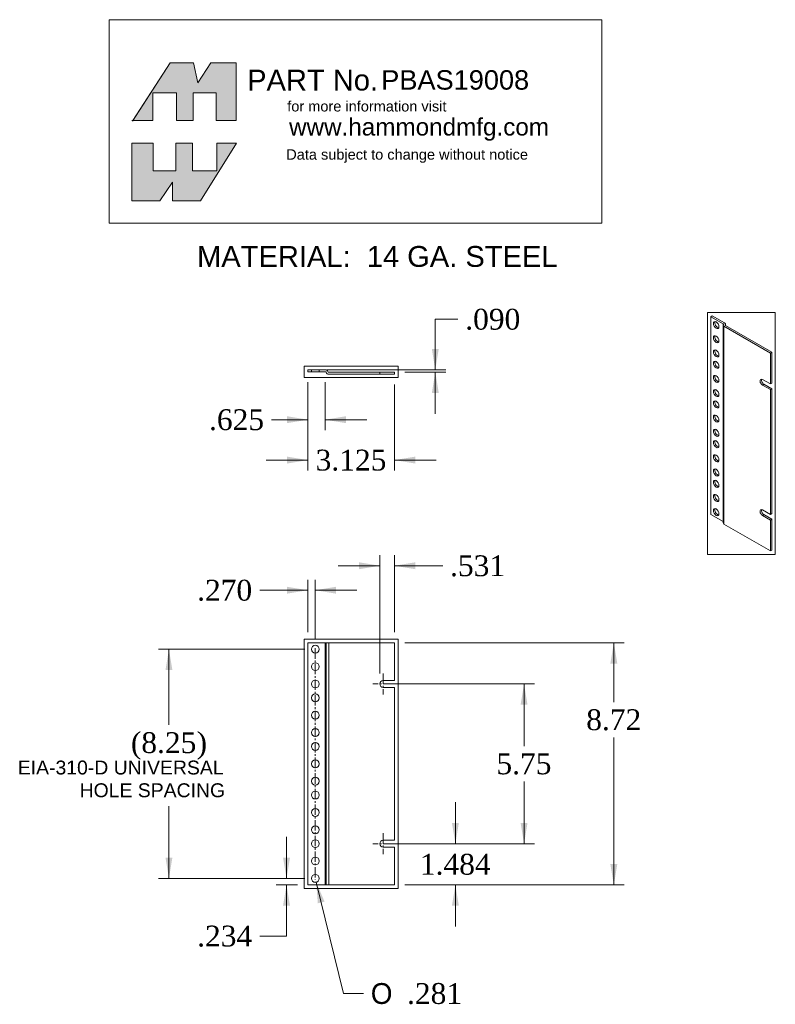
# Model space of a CAD drawing. Extents: x 38.8 to 93.3, y -33.8 to 37.1.
import ezdxf
from ezdxf.enums import TextEntityAlignment as Align
from ezdxf.xclip import XClip

# ---------------------------------------------------------------- set-up
doc = ezdxf.new("R2010")
doc.units = 0
doc.header["$MEASUREMENT"] = 0
doc.header["$XCLIPFRAME"] = 2
doc.linetypes.add('CENTER2', pattern=[1.125, 0.75, -0.125, 0.125, -0.125])
doc.linetypes.add('HIDDEN2', pattern=[0.1875, 0.125, -0.0625])
doc.layers.get('0').update_dxf_attribs({"linetype": 'CONTINUOUS'})
doc.layers.add('COM41598_REV_A', color=7, linetype='CONTINUOUS')
doc.layers.add('DEFAULT', color=7, linetype='CONTINUOUS')
doc.styles.add('arial_ttf', font='arial.ttf')
doc.styles.add('semeca1_ttf', font='txt')
doc.styles.add('times_ttf', font='times.ttf')

# ---------------------------------------------------------------- blocks, each defined once
blk = doc.blocks.new('SE0')
at = {"layer": 'DEFAULT', "color": 7, "linetype": 'CENTER2', "lineweight": 0}
blk.add_line((60.138, -8.155), (60.138, -24.793), dxfattribs=at)
blk = doc.blocks.new('SE1')
at = {"layer": 'DEFAULT', "color": 7, "linetype": 'CENTER2', "lineweight": 0}
for p, q in [((65.036, -21.474), (65.036, -22.974)), ((65.786, -22.224), (64.286, -22.224))]:
    blk.add_line(p, q, dxfattribs=at)
blk = doc.blocks.new('SE2')
at = {"layer": 'DEFAULT', "color": 7, "linetype": 'CENTER2', "lineweight": 0}
for p, q in [((65.036, -9.974), (65.036, -11.474)), ((65.786, -10.724), (64.286, -10.724))]:
    blk.add_line(p, q, dxfattribs=at)
blk = doc.blocks.new('SE4')
at = {"layer": 'COM41598_REV_A', "color": 7, "linetype": 'Continuous', "lineweight": 0}
for p, q in [((60.849, -7.756), (59.598, -7.756)), ((59.598, -7.756), (59.598, -25.192)), ((60.916, -7.756), (60.849, -7.756)), ((60.849, -7.756), (60.849, -25.192)), ((60.916, -7.756), (60.916, -25.192)), ((61.116, -7.756), (60.916, -7.756)), ((61.116, -7.756), (61.116, -25.192)), ((65.848, -7.756), (61.116, -7.756)), ((65.848, -10.474), (65.848, -7.756)), ((65.848, -10.474), (65.036, -10.474)), ((65.036, -10.974), (65.848, -10.974)), ((65.848, -21.974), (65.848, -10.974)), ((65.036, -21.974), (65.848, -21.974)), ((65.848, -22.474), (65.036, -22.474)), ((65.848, -25.192), (65.848, -22.474)), ((59.598, -25.192), (60.849, -25.192)), ((60.849, -25.192), (60.916, -25.192)), ((60.916, -25.192), (61.116, -25.192)), ((61.116, -25.192), (65.848, -25.192))]:
    blk.add_line(p, q, dxfattribs=at)
for centre in [(60.138, -8.224), (60.138, -9.474), (60.138, -10.724), (60.138, -11.724), (60.138, -12.974), (60.138, -14.224), (60.138, -15.224), (60.138, -16.474), (60.138, -17.724), (60.138, -18.724), (60.138, -19.974), (60.138, -21.224), (60.138, -22.224), (60.138, -23.474), (60.138, -24.724)]:
    blk.add_circle(centre, 0.281, dxfattribs=at)
for centre in [(65.036, -10.724), (65.036, -22.224)]:
    blk.add_arc(centre, 0.25, 90, 270, dxfattribs=at)
blk = doc.blocks.new('SE6')
at = {"layer": 'COM41598_REV_A', "color": 7, "linetype": 'Continuous', "lineweight": 0}
for p, q in [((60.849, 11.903), (59.598, 11.903)), ((59.598, 11.903), (59.598, 11.759)), ((60.849, 11.759), (59.598, 11.759)), ((65.848, 11.723), (61.116, 11.723)), ((65.848, 11.579), (61.116, 11.579)), ((65.848, 11.723), (65.848, 11.579))]:
    blk.add_line(p, q, dxfattribs=at)
at = {"layer": 'COM41598_REV_A', "color": 7, "linetype": 'HIDDEN2', "lineweight": 0}
for p, q in [((59.857, 11.903), (59.857, 11.759)), ((60.419, 11.759), (60.419, 11.903)), ((64.786, 11.723), (64.786, 11.579))]:
    blk.add_line(p, q, dxfattribs=at)
at = {"layer": 'COM41598_REV_A', "color": 7, "linetype": 'Continuous', "lineweight": 0}
for centre, radius, start, end in [((60.849, 11.687), 0.216, 22.02431, 90), ((60.849, 11.687), 0.072, 22.02431, 90), ((61.116, 11.795), 0.216, 202.02431, 270), ((61.116, 11.795), 0.072, 202.02431, 270)]:
    blk.add_arc(centre, radius, start, end, dxfattribs=at)
blk = doc.blocks.new('SE8')
at = {"layer": 'COM41598_REV_A', "color": 7, "linetype": 'Continuous', "lineweight": 0}
for p, q in [((88.736, 15.777), (88.634, 15.719)), ((89.519, 15.208), (88.634, 15.719)), ((88.634, 15.719), (88.634, 1.482)), ((89.62, 15.267), (88.736, 15.777)), ((89.517, 15.114), (89.517, 0.877)), ((89.519, 15.208), (89.519, 15.13)), ((89.58, 15.025), (89.58, 0.789)), ((92.926, 13.093), (89.58, 15.025)), ((89.667, 15.13), (89.667, 15.097)), ((93.028, 13.152), (89.682, 15.084)), ((89.684, 15.083), (89.684, 15.179)), ((93.028, 13.152), (92.926, 13.093)), ((92.926, 10.874), (92.926, 13.093)), ((93.028, 10.933), (93.028, 13.152)), ((92.926, 10.874), (92.352, 11.206)), ((92.454, 10.856), (92.352, 10.797)), ((92.352, 10.797), (92.926, 10.466)), ((92.454, 10.856), (93.028, 10.525)), ((93.028, 10.933), (92.926, 10.874)), ((93.028, 10.525), (92.926, 10.466)), ((92.926, 1.485), (92.926, 10.466)), ((93.028, 1.543), (93.028, 10.525)), ((88.634, 1.482), (89.517, 0.973)), ((92.352, 1.816), (92.926, 1.485)), ((92.454, 1.467), (92.352, 1.408)), ((93.028, 1.135), (92.454, 1.467)), ((93.028, 1.543), (92.926, 1.485)), ((89.58, 0.789), (92.926, -1.143)), ((92.926, 1.076), (92.352, 1.408)), ((93.028, 1.135), (92.926, 1.076)), ((92.926, -1.143), (92.926, 1.076)), ((93.028, -1.084), (93.028, 1.135)), ((93.028, -1.084), (92.926, -1.143))]:
    blk.add_line(p, q, dxfattribs=at)
for centre in [(89.016, 15.116), (89.016, 14.095), (89.016, 13.075), (89.016, 12.258), (89.016, 11.238), (89.016, 10.217), (89.016, 9.4), (89.016, 8.38), (89.016, 7.359), (89.016, 6.543), (89.016, 5.522), (89.016, 4.501), (89.016, 3.685), (89.016, 2.664), (89.016, 1.644)]:
    blk.add_ellipse(centre, major_axis=(-0.14, 0.243), ratio=0.57735, dxfattribs=at)
for centre, major_axis, start_param, end_param in [((89.118, 15.175), (0.14, -0.243), 3.512392, 5.912386), ((89.733, 15.114), (0.216, 0), 2.740591, 3.926991), ((89.468, 15.179), (-0.072, 0), 2.740591, 3.926991), ((89.468, 15.179), (-0.216, 0), 2.740591, 3.926991), ((89.733, 15.114), (0.072, 0), 2.740591, 3.926991), ((89.118, 14.154), (0.14, -0.243), 3.512392, 5.912386), ((89.118, 13.133), (0.14, -0.243), 3.512392, 5.912386), ((89.118, 12.317), (0.14, -0.243), 3.512392, 5.912386), ((89.118, 11.296), (0.14, -0.243), 3.512392, 5.912386), ((92.352, 11.002), (0.125, -0.217), 2.356194, 5.497787), ((92.454, 11.06), (0.125, -0.217), 3.561081, 5.497787), ((89.118, 10.276), (0.14, -0.243), 3.512392, 5.912386), ((89.118, 9.459), (0.14, -0.243), 3.512392, 5.912386), ((89.118, 8.439), (0.14, -0.243), 3.512392, 5.912386), ((89.118, 7.418), (0.14, -0.243), 3.512392, 5.912386), ((89.118, 6.602), (0.14, -0.243), 3.512392, 5.912386), ((89.118, 5.581), (0.14, -0.243), 3.512392, 5.912386), ((89.118, 4.56), (0.14, -0.243), 3.512392, 5.912386), ((89.118, 3.744), (0.14, -0.243), 3.512392, 5.912386), ((89.118, 2.723), (0.14, -0.243), 3.512392, 5.912386), ((89.118, 1.703), (0.14, -0.243), 3.512392, 5.912386), ((92.352, 1.612), (0.125, -0.217), 2.356194, 5.497787), ((92.454, 1.671), (0.125, -0.217), 3.561081, 5.497787), ((89.733, 0.877), (0.216, 0), 3.141593, 3.926991)]:
    blk.add_ellipse(centre, major_axis=major_axis, ratio=0.57735, start_param=start_param, end_param=end_param, dxfattribs=at)
blk = doc.blocks.new('SE9')
at = {"layer": 'DEFAULT', "linetype": 'Continuous'}
for points in [[(70.482, -20.724), (70.232, -22.224), (69.982, -20.724)], [(70.482, -26.692), (70.232, -25.192), (69.982, -26.692)]]:
    blk.add_hatch(color=7, dxfattribs=at).paths.add_polyline_path(points)
at = {"layer": 'DEFAULT', "color": 7, "linetype": 'Continuous', "lineweight": 0}
for p, q in [((70.232, -22.224), (70.232, -19.224)), ((65.786, -22.224), (70.982, -22.224)), ((66.598, -25.192), (70.982, -25.192)), ((70.232, -28.192), (70.232, -25.192))]:
    blk.add_line(p, q, dxfattribs=at)
at = {"layer": 'DEFAULT', "color": 7, "linetype": 'Continuous', "lineweight": 0, "style": 'times_ttf'}
blk.add_text('1.484', height=1.5, dxfattribs=at).set_placement((67.673, -22.958), align=Align.TOP_LEFT)
blk = doc.blocks.new('SE10')
at = {"layer": 'DEFAULT', "linetype": 'Continuous'}
for points in [[(75.428, -12.224), (75.178, -10.724), (74.928, -12.224)], [(75.428, -20.724), (75.178, -22.224), (74.928, -20.724)]]:
    blk.add_hatch(color=7, dxfattribs=at).paths.add_polyline_path(points)
at = {"layer": 'DEFAULT', "color": 7, "linetype": 'Continuous', "lineweight": 0}
for p, q in [((65.786, -10.724), (75.928, -10.724)), ((75.178, -15.199), (75.178, -10.724)), ((75.178, -22.224), (75.178, -17.749)), ((65.786, -22.224), (75.928, -22.224))]:
    blk.add_line(p, q, dxfattribs=at)
at = {"layer": 'DEFAULT', "color": 7, "linetype": 'Continuous', "lineweight": 0, "style": 'times_ttf'}
blk.add_text('5.75', height=1.5, dxfattribs=at).set_placement((73.187, -15.724), align=Align.TOP_LEFT)
blk = doc.blocks.new('SE11')
at = {"layer": 'DEFAULT', "linetype": 'Continuous'}
for points in [[(81.896, -9.256), (81.646, -7.756), (81.396, -9.256)], [(81.896, -23.692), (81.646, -25.192), (81.396, -23.692)]]:
    blk.add_hatch(color=7, dxfattribs=at).paths.add_polyline_path(points)
at = {"layer": 'DEFAULT', "color": 7, "linetype": 'Continuous', "lineweight": 0}
for p, q in [((66.598, -7.756), (82.396, -7.756)), ((81.646, -12.023), (81.646, -7.756)), ((81.646, -25.192), (81.646, -14.573)), ((66.598, -25.192), (82.396, -25.192))]:
    blk.add_line(p, q, dxfattribs=at)
at = {"layer": 'DEFAULT', "color": 7, "linetype": 'Continuous', "lineweight": 0, "style": 'times_ttf'}
blk.add_text('8.72', height=1.5, dxfattribs=at).set_placement((79.656, -12.548), align=Align.TOP_LEFT)
blk = doc.blocks.new('SE12')
at = {"layer": 'DEFAULT', "linetype": 'Continuous'}
for points in [[(63.286, -1.963), (64.786, -2.213), (63.286, -2.463)], [(67.348, -1.963), (65.848, -2.213), (67.348, -2.463)]]:
    blk.add_hatch(color=7, dxfattribs=at).paths.add_polyline_path(points)
at = {"layer": 'DEFAULT', "color": 7, "linetype": 'Continuous', "lineweight": 0}
for p, q in [((64.786, -9.974), (64.786, -1.463)), ((65.848, -7.006), (65.848, -1.463)), ((61.786, -2.213), (64.786, -2.213)), ((65.848, -2.213), (69.323, -2.213))]:
    blk.add_line(p, q, dxfattribs=at)
at = {"layer": 'DEFAULT', "color": 7, "linetype": 'Continuous', "lineweight": 0, "style": 'times_ttf'}
blk.add_text('.531', height=1.5, dxfattribs=at).set_placement((69.848, -1.463), align=Align.TOP_LEFT)
blk = doc.blocks.new('SE13')
at = {"layer": 'DEFAULT', "linetype": 'Continuous'}
for points in [[(58.098, -3.725), (59.598, -3.975), (58.098, -4.225)], [(61.638, -3.725), (60.138, -3.975), (61.638, -4.225)]]:
    blk.add_hatch(color=7, dxfattribs=at).paths.add_polyline_path(points)
at = {"layer": 'DEFAULT', "color": 7, "linetype": 'Continuous', "lineweight": 0}
for p, q in [((59.598, -7.006), (59.598, -3.225)), ((60.138, -7.474), (60.138, -3.225)), ((59.598, -3.975), (56.134, -3.975)), ((63.138, -3.975), (60.138, -3.975))]:
    blk.add_line(p, q, dxfattribs=at)
at = {"layer": 'DEFAULT', "color": 7, "linetype": 'Continuous', "lineweight": 0, "style": 'times_ttf'}
blk.add_text('.270', height=1.5, dxfattribs=at).set_placement((51.628, -3.225), align=Align.TOP_LEFT)
blk = doc.blocks.new('SE14')
at = {"layer": 'DEFAULT', "linetype": 'Continuous'}
for points in [[(57.817, -23.224), (58.067, -24.724), (58.317, -23.224)], [(57.817, -26.692), (58.067, -25.192), (58.317, -26.692)]]:
    blk.add_hatch(color=7, dxfattribs=at).paths.add_polyline_path(points)
at = {"layer": 'DEFAULT', "color": 7, "linetype": 'Continuous', "lineweight": 0}
for p, q in [((58.067, -24.724), (58.067, -21.724)), ((59.388, -24.724), (57.317, -24.724)), ((58.848, -25.192), (57.317, -25.192)), ((58.067, -28.874), (58.067, -25.192)), ((58.067, -28.874), (56.134, -28.874))]:
    blk.add_line(p, q, dxfattribs=at)
at = {"layer": 'DEFAULT', "color": 7, "linetype": 'Continuous', "lineweight": 0, "style": 'times_ttf'}
blk.add_text('.234', height=1.5, dxfattribs=at).set_placement((51.628, -28.124), align=Align.TOP_LEFT)
blk = doc.blocks.new('SE15')
at = {"layer": 'DEFAULT', "linetype": 'Continuous'}
for points in [[(49.347, -9.724), (49.597, -8.224), (49.847, -9.724)], [(49.347, -23.224), (49.597, -24.724), (49.847, -23.224)]]:
    blk.add_hatch(color=7, dxfattribs=at).paths.add_polyline_path(points)
at = {"layer": 'DEFAULT', "color": 7, "linetype": 'Continuous', "lineweight": 0}
for p, q in [((59.388, -8.224), (48.847, -8.224)), ((49.597, -13.674), (49.597, -8.224)), ((49.597, -24.724), (49.597, -19.518)), ((59.388, -24.724), (48.847, -24.724))]:
    blk.add_line(p, q, dxfattribs=at)
at = {"layer": 'DEFAULT', "color": 7, "linetype": 'Continuous', "lineweight": 0, "style": 'times_ttf'}
for s, p in [('(', (46.86, -14.199)), ('8.25', (47.607, -14.199)), (')', (51.588, -14.199))]:
    blk.add_text(s, height=1.5, dxfattribs=at).set_placement(p, align=Align.TOP_LEFT)
blk = doc.blocks.new('SE16')
at = {"layer": 'DEFAULT', "linetype": 'Continuous'}
blk.add_hatch(color=7, dxfattribs=at).paths.add_polyline_path([(60.806, -26.394), (60.206, -24.997), (60.321, -26.513)])
at = {"layer": 'DEFAULT', "color": 7, "linetype": 'Continuous', "lineweight": 0}
for p, q in [((60.206, -24.997), (62.175, -33.011)), ((62.175, -33.011), (63.613, -33.011))]:
    blk.add_line(p, q, dxfattribs=at)
for s, style, p in [('O', 'semeca1_ttf', (64.138, -32.261)), ('.281', 'times_ttf', (66.748, -32.261))]:
    blk.add_text(s, height=1.5, dxfattribs=dict(at, style=style)).set_placement(p, align=Align.TOP_LEFT)
blk = doc.blocks.new('SE17')
at = {"layer": 'DEFAULT', "linetype": 'Continuous'}
for points in [[(58.098, 8.053), (59.598, 8.303), (58.098, 8.553)], [(62.349, 8.053), (60.849, 8.303), (62.349, 8.553)]]:
    blk.add_hatch(color=7, dxfattribs=at).paths.add_polyline_path(points)
at = {"layer": 'DEFAULT', "color": 7, "linetype": 'Continuous', "lineweight": 0}
for p, q in [((59.598, 11.009), (59.598, 7.553)), ((60.849, 11.009), (60.849, 7.553)), ((59.598, 8.303), (56.991, 8.303)), ((63.849, 8.303), (60.849, 8.303))]:
    blk.add_line(p, q, dxfattribs=at)
at = {"layer": 'DEFAULT', "color": 7, "linetype": 'Continuous', "lineweight": 0, "style": 'times_ttf'}
blk.add_text('.625', height=1.5, dxfattribs=at).set_placement((52.485, 9.053), align=Align.TOP_LEFT)
blk = doc.blocks.new('SE18')
at = {"layer": 'DEFAULT', "linetype": 'Continuous'}
for points in [[(58.098, 5.144), (59.598, 5.394), (58.098, 5.644)], [(67.348, 5.144), (65.848, 5.394), (67.348, 5.644)]]:
    blk.add_hatch(color=7, dxfattribs=at).paths.add_polyline_path(points)
at = {"layer": 'DEFAULT', "color": 7, "linetype": 'Continuous', "lineweight": 0}
for p, q in [((59.598, 11.009), (59.598, 4.644)), ((65.848, 10.829), (65.848, 4.644)), ((56.598, 5.394), (59.598, 5.394)), ((65.848, 5.394), (68.848, 5.394))]:
    blk.add_line(p, q, dxfattribs=at)
at = {"layer": 'DEFAULT', "color": 7, "linetype": 'Continuous', "lineweight": 0, "style": 'times_ttf'}
blk.add_text('3.125', height=1.5, dxfattribs=at).set_placement((60.164, 6.144), align=Align.TOP_LEFT)
blk = doc.blocks.new('SE19')
at = {"layer": 'DEFAULT', "linetype": 'Continuous'}
for points in [[(69.034, 13.403), (68.784, 11.903), (68.534, 13.403)], [(69.034, 10.223), (68.784, 11.723), (68.534, 10.223)]]:
    blk.add_hatch(color=7, dxfattribs=at).paths.add_polyline_path(points)
at = {"layer": 'DEFAULT', "color": 7, "linetype": 'Continuous', "lineweight": 0}
for p, q in [((68.784, 15.536), (70.417, 15.536)), ((68.784, 15.536), (68.784, 11.903)), ((60.974, 11.903), (69.534, 11.903)), ((66.598, 11.723), (69.534, 11.723)), ((68.784, 11.723), (68.784, 8.723))]:
    blk.add_line(p, q, dxfattribs=at)
at = {"layer": 'DEFAULT', "color": 7, "linetype": 'Continuous', "lineweight": 0, "style": 'times_ttf'}
blk.add_text('.090', height=1.5, dxfattribs=at).set_placement((70.942, 16.286), align=Align.TOP_LEFT)
blk = doc.blocks.new('SE20')
at = {"color": 1, "linetype": 'Continuous', "lineweight": 0, "style": 'arial_ttf'}
blk.add_text('PBAS19008', height=1.4, dxfattribs=at).set_placement((64.89, 33.465), align=Align.TOP_LEFT)

msp = doc.modelspace()

# ---------------------------------------------------------------- hatches: boundary and pattern name
at = {"linetype": 'Continuous'}
for points in [[(51.368, 33.998), (49.676, 33.998), (47.005, 29.843), (48.434, 29.843), (48.434, 31.835), (50.147, 31.835), (50.147, 29.843), (51.347, 29.843), (51.347, 31.835), (52.996, 31.835), (52.996, 29.843), (54.431, 29.843), (54.431, 33.998), (52.61, 33.998), (51.668, 32.563)], [(50.104, 26.223), (50.104, 28.215), (51.304, 28.215), (51.304, 26.223), (53.039, 26.223), (53.039, 28.215), (54.474, 28.215), (51.861, 24.06), (49.847, 24.06), (49.847, 25.409), (48.948, 24.06), (46.934, 24.06), (46.934, 28.215), (48.455, 28.215), (48.455, 26.223)]]:
    msp.add_hatch(color=7, dxfattribs=at).paths.add_polyline_path(points)

# ---------------------------------------------------------------- linework, layer by layer
at = {"color": 7, "linetype": 'Continuous', "lineweight": 0}
for points in [[(51.368, 33.998), (49.676, 33.998), (47.005, 29.843), (48.434, 29.843), (48.434, 31.835), (50.147, 31.835), (50.147, 29.843), (51.347, 29.843), (51.347, 31.835), (52.996, 31.835), (52.996, 29.843), (54.431, 29.843), (54.431, 33.998), (52.61, 33.998), (51.668, 32.563), (51.368, 33.998)], [(51.368, 33.998), (49.676, 33.998), (47.005, 29.843), (48.434, 29.843), (48.434, 31.835), (50.147, 31.835), (50.147, 29.843), (51.347, 29.843), (51.347, 31.835), (52.996, 31.835), (52.996, 29.843), (54.431, 29.843), (54.431, 33.998), (52.61, 33.998), (51.668, 32.563), (51.368, 33.998)], [(51.368, 33.998), (49.676, 33.998), (47.005, 29.843), (48.434, 29.843), (48.434, 31.835), (50.147, 31.835), (50.147, 29.843), (51.347, 29.843), (51.347, 31.835), (52.996, 31.835), (52.996, 29.843), (54.431, 29.843), (54.431, 33.998), (52.61, 33.998), (51.668, 32.563), (51.368, 33.998)], [(51.368, 33.998), (49.676, 33.998), (47.005, 29.843), (48.434, 29.843), (48.434, 31.835), (50.147, 31.835), (50.147, 29.843), (51.347, 29.843), (51.347, 31.835), (52.996, 31.835), (52.996, 29.843), (54.431, 29.843), (54.431, 33.998), (52.61, 33.998), (51.668, 32.563), (51.368, 33.998)], [(51.368, 33.998), (49.676, 33.998), (47.005, 29.843), (48.434, 29.843), (48.434, 31.835), (50.147, 31.835), (50.147, 29.843), (51.347, 29.843), (51.347, 31.835), (52.996, 31.835), (52.996, 29.843), (54.431, 29.843), (54.431, 33.998), (52.61, 33.998), (51.668, 32.563), (51.368, 33.998)], [(51.368, 33.998), (49.676, 33.998), (47.005, 29.843), (48.434, 29.843), (48.434, 31.835), (50.147, 31.835), (50.147, 29.843), (51.347, 29.843), (51.347, 31.835), (52.996, 31.835), (52.996, 29.843), (54.431, 29.843), (54.431, 33.998), (52.61, 33.998), (51.668, 32.563), (51.368, 33.998)], [(50.104, 26.223), (50.104, 28.215), (51.304, 28.215), (51.304, 26.223), (53.039, 26.223), (53.039, 28.215), (54.474, 28.215), (51.861, 24.06), (49.847, 24.06), (49.847, 25.409), (48.948, 24.06), (46.934, 24.06), (46.934, 28.215), (48.455, 28.215), (48.455, 26.223), (50.104, 26.223)], [(50.104, 26.223), (50.104, 28.215), (51.304, 28.215), (51.304, 26.223), (53.039, 26.223), (53.039, 28.215), (54.474, 28.215), (51.861, 24.06), (49.847, 24.06), (49.847, 25.409), (48.948, 24.06), (46.934, 24.06), (46.934, 28.215), (48.455, 28.215), (48.455, 26.223), (50.104, 26.223)], [(50.104, 26.223), (50.104, 28.215), (51.304, 28.215), (51.304, 26.223), (53.039, 26.223), (53.039, 28.215), (54.474, 28.215), (51.861, 24.06), (49.847, 24.06), (49.847, 25.409), (48.948, 24.06), (46.934, 24.06), (46.934, 28.215), (48.455, 28.215), (48.455, 26.223), (50.104, 26.223)], [(50.104, 26.223), (50.104, 28.215), (51.304, 28.215), (51.304, 26.223), (53.039, 26.223), (53.039, 28.215), (54.474, 28.215), (51.861, 24.06), (49.847, 24.06), (49.847, 25.409), (48.948, 24.06), (46.934, 24.06), (46.934, 28.215), (48.455, 28.215), (48.455, 26.223), (50.104, 26.223)], [(50.104, 26.223), (50.104, 28.215), (51.304, 28.215), (51.304, 26.223), (53.039, 26.223), (53.039, 28.215), (54.474, 28.215), (51.861, 24.06), (49.847, 24.06), (49.847, 25.409), (48.948, 24.06), (46.934, 24.06), (46.934, 28.215), (48.455, 28.215), (48.455, 26.223), (50.104, 26.223)], [(50.104, 26.223), (50.104, 28.215), (51.304, 28.215), (51.304, 26.223), (53.039, 26.223), (53.039, 28.215), (54.474, 28.215), (51.861, 24.06), (49.847, 24.06), (49.847, 25.409), (48.948, 24.06), (46.934, 24.06), (46.934, 28.215), (48.455, 28.215), (48.455, 26.223), (50.104, 26.223)]]:
    msp.add_lwpolyline(points, close=True, dxfattribs=at)
at = {"layer": 'DEFAULT', "color": 1, "linetype": 'Continuous', "lineweight": 0}
for p, q in [((45.302, 37.101), (80.788, 37.101)), ((45.302, 22.441), (45.302, 37.101)), ((80.788, 37.101), (80.788, 22.441)), ((80.788, 22.441), (45.302, 22.441))]:
    msp.add_line(p, q, dxfattribs=at)
at = {"layer": 'DEFAULT', "color": 7, "linetype": 'Continuous', "lineweight": 0}
for p, q in [((49.676, 33.998), (46.977, 29.8)), ((51.368, 33.998), (49.676, 33.998)), ((51.668, 32.563), (51.368, 33.998)), ((52.61, 33.998), (51.668, 32.563)), ((54.431, 33.998), (52.61, 33.998)), ((54.431, 29.843), (54.431, 33.998)), ((48.434, 31.835), (50.147, 31.835)), ((48.434, 29.843), (48.434, 31.835)), ((50.147, 31.835), (50.147, 29.843)), ((51.347, 31.835), (52.996, 31.835)), ((51.347, 29.843), (51.347, 31.835)), ((52.996, 31.835), (52.996, 29.843)), ((46.934, 29.843), (48.434, 29.843)), ((50.147, 29.843), (51.347, 29.843)), ((52.996, 29.843), (54.431, 29.843)), ((46.934, 28.215), (48.455, 28.215)), ((46.934, 24.06), (46.934, 28.215)), ((48.455, 28.215), (48.455, 26.223)), ((50.104, 28.215), (51.304, 28.215)), ((50.104, 26.223), (50.104, 28.215)), ((51.304, 28.215), (51.304, 26.223)), ((54.474, 28.215), (51.861, 24.06)), ((53.039, 28.215), (54.474, 28.215)), ((53.039, 26.223), (53.039, 28.215)), ((48.455, 26.223), (50.104, 26.223)), ((51.304, 26.223), (53.039, 26.223)), ((49.847, 25.409), (48.948, 24.06)), ((49.847, 24.06), (49.847, 25.409)), ((48.948, 24.06), (46.934, 24.06)), ((51.861, 24.06), (49.847, 24.06))]:
    msp.add_line(p, q, dxfattribs=at)

# ---------------------------------------------------------------- block references
at = {"color": 0, "lineweight": 0}
ref = msp.add_blockref('SE4', (0, 0), dxfattribs=at)
XClip(ref).set_block_clipping_path([(59.3484489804, -25.4422587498), (66.0984488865, -7.5062586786)])
at = {"layer": 'DEFAULT', "color": 0, "lineweight": 0}
for name in ['SE20', 'SE19', 'SE17', 'SE18', 'SE12', 'SE13', 'SE11', 'SE15', 'SE0', 'SE2', 'SE10', 'SE9', 'SE14', 'SE1', 'SE16']:
    msp.add_blockref(name, (0, 0), dxfattribs=at)
ref = msp.add_blockref('SE8', (0, 0), dxfattribs=at)
XClip(ref).set_block_clipping_path([(88.3842659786, -1.3929699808), (93.2782274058, 16.0272891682)])
ref = msp.add_blockref('SE6', (0, 0), dxfattribs=at)
XClip(ref).set_block_clipping_path([(59.3484489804, 11.3285064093), (66.0984488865, 12.1525064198)])

# ---------------------------------------------------------------- texts
at = {"layer": 'DEFAULT', "color": 1, "linetype": 'Continuous', "lineweight": 0, "style": 'arial_ttf'}
msp.add_text('PART No.  ', height=1.5, dxfattribs=at).set_placement((55.23, 33.503), align=Align.TOP_LEFT)
at = {"layer": 'DEFAULT', "color": 7, "linetype": 'Continuous', "lineweight": 0, "style": 'arial_ttf'}
for s, height, p in [('for more information visit', 0.75, (58.119, 31.242)), ('www.hammondmfg.com', 1.25, (58.249, 30.012)), ('Data subject to change without notice', 0.75, (58.047, 27.772)), ('MATERIAL:  14 GA. STEEL', 1.5, (51.623, 20.806)), ('EIA-310-D UNIVERSAL ', 1, (38.707, -16.241)), ('HOLE SPACING', 1, (43.161, -17.877))]:
    msp.add_text(s, height=height, dxfattribs=at).set_placement(p, align=Align.TOP_LEFT)

doc.saveas('drawing.dxf')
